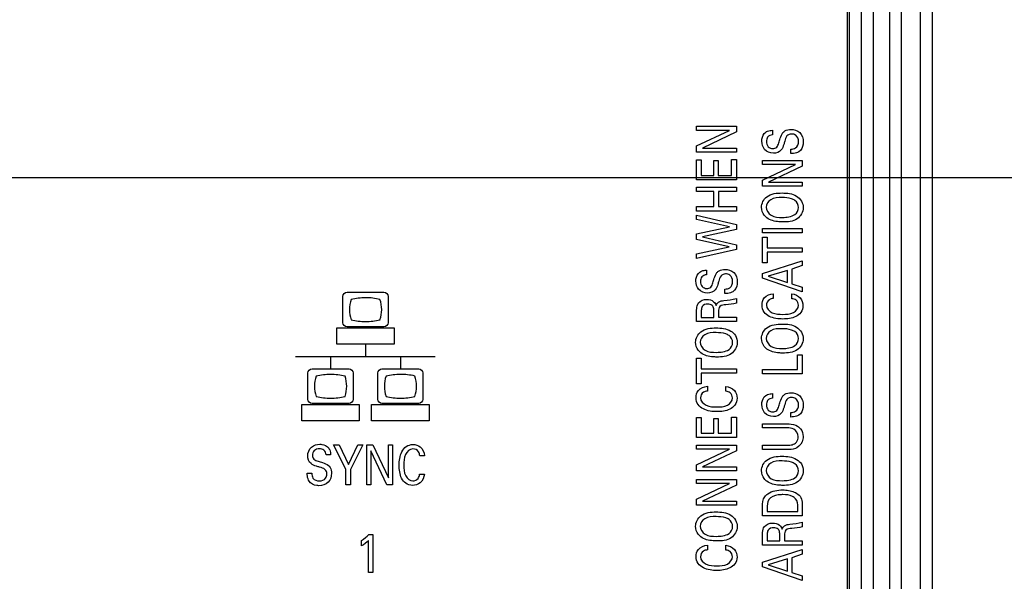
# Model space of a CAD drawing. Header units: inches. Extents: x 0 to 34, y 0 to 22.
# Tile 93 of 128: x 14.8 to 16, y 16.5 to 17.2. Entities that reach past the tile are written whole.
import ezdxf

# ---------------------------------------------------------------- set-up
doc = ezdxf.new("R2010")
doc.units = ezdxf.units.IN
doc.header["$LTSCALE"] = 1.87
doc.header["$MEASUREMENT"] = 0
doc.layers.get('0').update_dxf_attribs({"linetype": 'CONTINUOUS'})
doc.layers.add('02___PRT_ALL_AXES', color=7, linetype='CONTINUOUS')
doc.layers.add('DIMENSIONS', color=7, linetype='CONTINUOUS')
doc.styles.get("Standard").update_dxf_attribs({"font": 'txt', "width": 0.8})
doc.dimstyles.new('DIMSTYLE_3', dxfattribs={"dimtxt": 0.125, "dimasz": 0.18, "dimexe": 0.125, "dimexo": 0.0625, "dimgap": 0.03125, "dimtad": 0, "dimtih": 1, "dimtoh": 1, "dimzin": 0, "dimdsep": 46, "dimtxsty": 'STANDARD', "dimblk": '_FILLED', "dimblk1": '_FILLED', "dimblk2": '_FILLED', "dimcen": 0.09, "dimazin": 0, "dimtp": 0.01, "dimtm": 0.01, "dimtfac": 1, "dimtofl": 0, "dimtmove": 0, "dimatfit": 3, "dimldrblk": '_FILLED', "dimfxl": 1, "dimtolj": 1, "dimtzin": 0, "dimarcsym": 0})

# ---------------------------------------------------------------- blocks, each defined once
blk = doc.blocks.new('*D30')
at = {"layer": 'DIMENSIONS', "color": 2, "linetype": 'CONTINUOUS'}
blk.add_line((17.1994, 16.5386), (17.1994, 14.717), dxfattribs=at)
at = {"layer": 'DIMENSIONS', "color": 2, "linetype": 'CONTINUOUS', "insert": (17.1369, 14.6545), "char_height": 0.125, "width": 1.425, "attachment_point": 3, "rotation": 90, "line_spacing_factor": 0.9}
blk.add_mtext('134.95{\\ftxt.shx;\\W1.000000;\\H0.125000; }[5.313]', dxfattribs=at)
blk = doc.blocks.new('_FILLED')
at = {"color": 0, "linetype": 'BYBLOCK'}
blk.add_solid([(0, 0), (-1, 0.1736), (-1, -0.1736)], dxfattribs=at)
blk = doc.blocks.new('*D33')
at = {"layer": 'DIMENSIONS', "color": 2, "linetype": 'CONTINUOUS'}
blk.add_line((19.3089, 16.5386), (19.3089, 14.717), dxfattribs=at)
at = {"layer": 'DIMENSIONS', "color": 2, "linetype": 'CONTINUOUS', "insert": (19.2464, 14.6545), "char_height": 0.125, "width": 1.425, "attachment_point": 3, "rotation": 90, "line_spacing_factor": 0.9}
blk.add_mtext('188.53{\\ftxt.shx;\\W1.000000;\\H0.125000; }[7.423]', dxfattribs=at)
blk = doc.blocks.new('*D38')
at = {"layer": 'DIMENSIONS', "color": 2, "linetype": 'CONTINUOUS'}
blk.add_line((23.5289, 16.5386), (23.5289, 14.717), dxfattribs=at)
at = {"layer": 'DIMENSIONS', "color": 2, "linetype": 'CONTINUOUS', "insert": (23.4664, 14.6545), "char_height": 0.125, "width": 1.525, "attachment_point": 3, "rotation": 90, "line_spacing_factor": 0.9}
blk.add_mtext('295.72{\\ftxt.shx;\\W1.000000;\\H0.125000; }[11.643]', dxfattribs=at)
blk = doc.blocks.new('*D43')
at = {"layer": 'DIMENSIONS', "color": 2, "linetype": 'CONTINUOUS'}
blk.add_line((18.2536, 16.7073), (18.2536, 14.717), dxfattribs=at)
at = {"layer": 'DIMENSIONS', "color": 2, "linetype": 'CONTINUOUS', "insert": (18.1911, 14.6545), "char_height": 0.125, "width": 1.425, "attachment_point": 3, "rotation": 90, "line_spacing_factor": 0.9}
blk.add_mtext('161.73{\\ftxt.shx;\\W1.000000;\\H0.125000; }[6.367]', dxfattribs=at)
blk = doc.blocks.new('*D44')
at = {"layer": 'DIMENSIONS', "color": 2, "linetype": 'CONTINUOUS'}
blk.add_line((17.9661, 16.9948), (11.1985, 16.9948), dxfattribs=at)
at = {"layer": 'DIMENSIONS', "color": 2, "linetype": 'CONTINUOUS', "insert": (11.136, 17.0573), "char_height": 0.125, "width": 1.325, "attachment_point": 3, "line_spacing_factor": 0.9}
blk.add_mtext('40.39{\\ftxt.shx;\\W1.000000;\\H0.125000; }[1.590]', dxfattribs=at)

msp = doc.modelspace()

# ---------------------------------------------------------------- linework, layer by layer
at = {"color": 7, "linetype": 'CONTINUOUS'}
for p, q in [((15.8852, 15.4093), (15.8852, 18.9278)), ((15.9002, 15.5098), (15.9002, 18.8273)), ((15.9242, 15.5338), (15.9242, 18.8033)), ((15.9392, 15.5338), (15.9392, 18.8033)), ((15.8345, 15.5601), (15.8345, 18.7771)), ((15.8494, 15.5601), (15.8494, 18.7771)), ((15.8495, 15.56), (15.8495, 18.7771)), ((15.8645, 15.56), (15.8645, 18.7771))]:
    msp.add_line(p, q, dxfattribs=at)
at = {"color": 40, "linetype": 'CONTINUOUS'}
for p, q in [((15.6412, 17.0546), (15.6412, 17.0597)), ((15.6412, 17.0597), (15.6914, 17.0597)), ((15.6914, 17.0597), (15.6914, 17.0526)), ((15.6412, 17.0349), (15.6827, 17.0546)), ((15.6827, 17.0546), (15.6412, 17.0546)), ((15.6914, 17.0526), (15.6488, 17.0322)), ((15.7371, 17.0547), (15.7371, 17.0489)), ((15.6412, 17.0272), (15.6412, 17.0349)), ((15.6914, 17.0272), (15.6412, 17.0272)), ((15.6488, 17.0322), (15.6914, 17.0322)), ((15.6914, 17.0322), (15.6914, 17.0272)), ((15.7601, 17.0252), (15.7601, 17.031)), ((15.6412, 16.9922), (15.6412, 17.0173)), ((15.6412, 17.0173), (15.6471, 17.0173)), ((15.6471, 17.0173), (15.6471, 16.9977)), ((15.6628, 16.9977), (15.6628, 17.0164)), ((15.6628, 17.0164), (15.6686, 17.0164)), ((15.6686, 17.0164), (15.6686, 16.9977)), ((15.6853, 16.9977), (15.6853, 17.0178)), ((15.6853, 17.0178), (15.6914, 17.0178)), ((15.6914, 17.0178), (15.6914, 16.9922)), ((15.7245, 17.0115), (15.7245, 17.0167)), ((15.7245, 17.0167), (15.7747, 17.0167)), ((15.7245, 16.9918), (15.766, 17.0115)), ((15.766, 17.0115), (15.7245, 17.0115)), ((15.7747, 17.0095), (15.7321, 16.9892)), ((15.7747, 17.0167), (15.7747, 17.0095)), ((15.6471, 16.9977), (15.6628, 16.9977)), ((15.6686, 16.9977), (15.6853, 16.9977)), ((15.6914, 16.9922), (15.6412, 16.9922)), ((15.7245, 16.9841), (15.7245, 16.9918)), ((15.7747, 16.9841), (15.7245, 16.9841)), ((15.7321, 16.9892), (15.7747, 16.9892)), ((15.7747, 16.9892), (15.7747, 16.9841)), ((15.6412, 16.9773), (15.6412, 16.9829)), ((15.6412, 16.9829), (15.6914, 16.9829)), ((15.6628, 16.9773), (15.6412, 16.9773)), ((15.6628, 16.9583), (15.6628, 16.9773)), ((15.6687, 16.9773), (15.6687, 16.9583)), ((15.6914, 16.9773), (15.6687, 16.9773)), ((15.6914, 16.9829), (15.6914, 16.9773)), ((15.6412, 16.9527), (15.6412, 16.9583)), ((15.6412, 16.9583), (15.6628, 16.9583)), ((15.6914, 16.9527), (15.6412, 16.9527)), ((15.6412, 16.9419), (15.6412, 16.9474)), ((15.6412, 16.9474), (15.6914, 16.9355)), ((15.6687, 16.9583), (15.6914, 16.9583)), ((15.6914, 16.9583), (15.6914, 16.9527)), ((15.6828, 16.9328), (15.6412, 16.9419)), ((15.6914, 16.9355), (15.6914, 16.9293)), ((15.6412, 16.9238), (15.6828, 16.9328)), ((15.6412, 16.9169), (15.6412, 16.9238)), ((15.6914, 16.9293), (15.6485, 16.9201)), ((15.7245, 16.9251), (15.7245, 16.9306)), ((15.7245, 16.9306), (15.7747, 16.9306)), ((15.7747, 16.9251), (15.7245, 16.9251)), ((15.7747, 16.9306), (15.7747, 16.9251)), ((15.6825, 16.9073), (15.6412, 16.9169)), ((15.6485, 16.9201), (15.6914, 16.9101)), ((15.6914, 16.9101), (15.6914, 16.9041)), ((15.7245, 16.8874), (15.7245, 16.9198)), ((15.7245, 16.9198), (15.7305, 16.9198)), ((15.7305, 16.9198), (15.7305, 16.9063)), ((15.6412, 16.8987), (15.6825, 16.9073)), ((15.6914, 16.9041), (15.6412, 16.8927)), ((15.6412, 16.8927), (15.6412, 16.8987)), ((15.7305, 16.9063), (15.7747, 16.9063)), ((15.7305, 16.9008), (15.7305, 16.8874)), ((15.7747, 16.9008), (15.7305, 16.9008)), ((15.7747, 16.9063), (15.7747, 16.9008)), ((15.7245, 16.8736), (15.7747, 16.8898)), ((15.7305, 16.8874), (15.7245, 16.8874)), ((15.7747, 16.8898), (15.7747, 16.8838)), ((15.6537, 16.878), (15.6537, 16.8722)), ((15.7245, 16.8677), (15.7245, 16.8736)), ((15.756, 16.8778), (15.7314, 16.8704)), ((15.756, 16.8626), (15.756, 16.8778)), ((15.7747, 16.8838), (15.7617, 16.8794)), ((15.7617, 16.8794), (15.7617, 16.8608)), ((15.7747, 16.8508), (15.7245, 16.8677)), ((15.7314, 16.8704), (15.756, 16.8626)), ((15.7617, 16.8608), (15.7747, 16.8565)), ((15.1994, 16.8502), (15.246, 16.8502)), ((15.6767, 16.8485), (15.6767, 16.8542)), ((15.7381, 16.8482), (15.7381, 16.8423)), ((15.7615, 16.842), (15.7615, 16.8481)), ((15.7747, 16.8565), (15.7747, 16.8508)), ((15.1941, 16.8116), (15.1941, 16.8449)), ((15.2513, 16.8449), (15.2513, 16.8116)), ((15.6914, 16.8421), (15.6914, 16.8362)), ((15.6412, 16.8131), (15.6412, 16.8274)), ((15.6471, 16.8272), (15.6471, 16.8184)), ((15.6628, 16.8184), (15.6628, 16.8272)), ((15.6687, 16.8256), (15.6687, 16.8186)), ((15.6914, 16.8131), (15.6412, 16.8131)), ((15.6471, 16.8184), (15.6628, 16.8184)), ((15.6687, 16.8186), (15.6914, 16.8186)), ((15.6914, 16.8186), (15.6914, 16.8131)), ((15.1864, 16.7846), (15.1864, 16.8053)), ((15.1864, 16.8053), (15.259, 16.8053)), ((15.246, 16.8063), (15.1994, 16.8063)), ((15.259, 16.8053), (15.259, 16.7846)), ((15.259, 16.7846), (15.1864, 16.7846)), ((15.2227, 16.7846), (15.2227, 16.769)), ((15.1344, 16.769), (15.3109, 16.769)), ((15.1786, 16.769), (15.1786, 16.7534)), ((15.2668, 16.769), (15.2668, 16.7534)), ((15.6412, 16.7345), (15.6412, 16.7669)), ((15.6412, 16.7669), (15.6471, 16.7669)), ((15.6471, 16.7669), (15.6471, 16.7534)), ((15.7686, 16.7526), (15.7686, 16.7712)), ((15.7686, 16.7712), (15.7747, 16.7712)), ((15.7747, 16.7712), (15.7747, 16.7471)), ((15.15, 16.7148), (15.15, 16.7482)), ((15.1553, 16.7534), (15.2019, 16.7534)), ((15.2071, 16.7482), (15.2071, 16.7148)), ((15.2383, 16.7148), (15.2383, 16.7482)), ((15.2435, 16.7534), (15.2901, 16.7534)), ((15.2954, 16.7482), (15.2954, 16.7148)), ((15.6471, 16.7534), (15.6914, 16.7534)), ((15.6471, 16.7479), (15.6471, 16.7345)), ((15.6914, 16.7479), (15.6471, 16.7479)), ((15.6914, 16.7534), (15.6914, 16.7479)), ((15.7245, 16.7471), (15.7245, 16.7526)), ((15.7245, 16.7526), (15.7686, 16.7526)), ((15.7747, 16.7471), (15.7245, 16.7471)), ((15.6471, 16.7345), (15.6412, 16.7345)), ((15.6548, 16.7313), (15.6548, 16.7253)), ((15.6782, 16.7251), (15.6782, 16.7312)), ((15.7371, 16.7221), (15.7371, 16.7163)), ((15.1423, 16.6878), (15.1423, 16.7085)), ((15.1423, 16.7085), (15.2149, 16.7085)), ((15.2019, 16.7096), (15.1553, 16.7096)), ((15.2149, 16.7085), (15.2149, 16.6878)), ((15.2305, 16.6878), (15.2305, 16.7085)), ((15.2305, 16.7085), (15.3031, 16.7085)), ((15.2901, 16.7096), (15.2435, 16.7096)), ((15.3031, 16.7085), (15.3031, 16.6878)), ((15.7601, 16.6925), (15.7601, 16.6983)), ((15.2149, 16.6878), (15.1423, 16.6878)), ((15.3031, 16.6878), (15.2305, 16.6878)), ((15.6412, 16.6666), (15.6412, 16.6917)), ((15.6412, 16.6917), (15.6471, 16.6917)), ((15.6471, 16.6917), (15.6471, 16.6721)), ((15.6628, 16.6721), (15.6628, 16.6908)), ((15.6628, 16.6908), (15.6686, 16.6908)), ((15.6686, 16.6908), (15.6686, 16.6721)), ((15.6853, 16.6721), (15.6853, 16.6922)), ((15.6853, 16.6922), (15.6914, 16.6922)), ((15.6914, 16.6922), (15.6914, 16.6666)), ((15.7245, 16.6787), (15.7245, 16.684)), ((15.7245, 16.684), (15.7555, 16.684)), ((15.7553, 16.6787), (15.7245, 16.6787)), ((15.6914, 16.6666), (15.6412, 16.6666)), ((15.6471, 16.6721), (15.6628, 16.6721)), ((15.6686, 16.6721), (15.6853, 16.6721)), ((15.198, 16.6267), (15.1824, 16.6572)), ((15.1824, 16.6572), (15.1893, 16.6572)), ((15.1893, 16.6572), (15.2011, 16.6325)), ((15.2011, 16.6325), (15.2131, 16.6572)), ((15.2193, 16.6572), (15.2037, 16.6264)), ((15.2131, 16.6572), (15.2193, 16.6572)), ((15.2243, 16.607), (15.2243, 16.6572)), ((15.2243, 16.6572), (15.232, 16.6572)), ((15.2294, 16.6496), (15.2294, 16.607)), ((15.2498, 16.607), (15.2294, 16.6496)), ((15.232, 16.6572), (15.2517, 16.6156)), ((15.2517, 16.6156), (15.2517, 16.6572)), ((15.2517, 16.6572), (15.2569, 16.6572)), ((15.2569, 16.6572), (15.2569, 16.607)), ((15.6412, 16.6518), (15.6412, 16.6569)), ((15.6412, 16.6569), (15.6914, 16.6569)), ((15.6412, 16.6321), (15.6827, 16.6518)), ((15.6827, 16.6518), (15.6412, 16.6518)), ((15.6914, 16.6498), (15.6488, 16.6295)), ((15.6914, 16.6569), (15.6914, 16.6498)), ((15.7245, 16.6513), (15.7245, 16.6569)), ((15.7245, 16.6569), (15.7556, 16.6569)), ((15.7551, 16.6513), (15.7245, 16.6513)), ((15.1787, 16.6446), (15.1729, 16.6446)), ((15.2973, 16.6436), (15.2913, 16.6436)), ((15.198, 16.607), (15.198, 16.6267)), ((15.2037, 16.6264), (15.2037, 16.607)), ((15.6412, 16.6244), (15.6412, 16.6321)), ((15.6914, 16.6244), (15.6412, 16.6244)), ((15.6488, 16.6295), (15.6914, 16.6295)), ((15.6914, 16.6295), (15.6914, 16.6244)), ((15.1492, 16.6216), (15.1549, 16.6216)), ((15.291, 16.6202), (15.2971, 16.6202)), ((15.6412, 16.6086), (15.6412, 16.6137)), ((15.6412, 16.6137), (15.6914, 16.6137)), ((15.6914, 16.6137), (15.6914, 16.6066)), ((15.2037, 16.607), (15.198, 16.607)), ((15.2294, 16.607), (15.2243, 16.607)), ((15.2569, 16.607), (15.2498, 16.607)), ((15.6412, 16.5889), (15.6827, 16.6086)), ((15.6827, 16.6086), (15.6412, 16.6086)), ((15.6914, 16.6066), (15.6488, 16.5862)), ((15.6412, 16.5812), (15.6412, 16.5889)), ((15.6488, 16.5862), (15.6914, 16.5862)), ((15.6914, 16.5862), (15.6914, 16.5812)), ((15.6914, 16.5812), (15.6412, 16.5812)), ((15.7245, 16.5677), (15.7245, 16.5793)), ((15.7303, 16.5799), (15.7303, 16.5733)), ((15.769, 16.5733), (15.769, 16.5787)), ((15.7747, 16.579), (15.7747, 16.5677)), ((15.7747, 16.5677), (15.7245, 16.5677)), ((15.7303, 16.5733), (15.769, 16.5733)), ((15.7747, 16.5596), (15.7747, 16.5537)), ((15.2177, 16.5297), (15.2177, 16.5366)), ((15.2267, 16.4961), (15.2267, 16.5366)), ((15.227, 16.5442), (15.232, 16.5442)), ((15.232, 16.5442), (15.232, 16.4961)), ((15.7245, 16.5306), (15.7245, 16.5449)), ((15.7304, 16.5447), (15.7304, 16.536)), ((15.7462, 16.536), (15.7462, 16.5447)), ((15.7521, 16.5431), (15.7521, 16.5361)), ((15.7521, 16.5361), (15.7747, 16.5361)), ((15.7747, 16.5361), (15.7747, 16.5306)), ((15.6548, 16.5306), (15.6548, 16.5247)), ((15.6782, 16.5244), (15.6782, 16.5305)), ((15.7747, 16.5306), (15.7245, 16.5306)), ((15.7245, 16.509), (15.7747, 16.5252)), ((15.7304, 16.536), (15.7462, 16.536)), ((15.7747, 16.5252), (15.7747, 16.5192)), ((15.756, 16.5132), (15.7314, 16.5058)), ((15.756, 16.498), (15.756, 16.5132)), ((15.7747, 16.5192), (15.7617, 16.5148)), ((15.7617, 16.5148), (15.7617, 16.4962)), ((15.7245, 16.5031), (15.7245, 16.509)), ((15.7747, 16.4862), (15.7245, 16.5031)), ((15.7314, 16.5058), (15.756, 16.498)), ((15.232, 16.4961), (15.2267, 16.4961)), ((15.7617, 16.4962), (15.7747, 16.4919)), ((15.7747, 16.4919), (15.7747, 16.4862))]:
    msp.add_line(p, q, dxfattribs=at)
for centre, radius, start, end in [((15.2228, 16.7635), 0.0797, 76.7665, 89.9857), ((15.2036, 16.8281), 0.0396, 0.0673, 19.0576), ((15.2422, 16.8283), 0.0398, 180.0731, 198.8897), ((15.2229, 16.8917), 0.0785, 256.4931, 269.9441), ((15.2228, 16.8912), 0.078, 270.0356, 283.5466), ((15.1786, 16.6681), 0.0782, 89.9768, 103.4423), ((15.1787, 16.6678), 0.0785, 76.5853, 90.0239), ((15.2867, 16.7314), 0.0401, 161.3035, 179.9351), ((15.2669, 16.6669), 0.0794, 90.0055, 103.2513), ((15.2669, 16.6684), 0.078, 76.5371, 90.0326), ((15.267, 16.7944), 0.078, 269.9674, 283.4629)]:
    msp.add_arc(centre, radius, start, end, dxfattribs=at)
for points, knots in [([(15.7236, 17.041), (15.7236, 17.0418), (15.7238, 17.0459), (15.7258, 17.0503), (15.7285, 17.0523)], [0, 0, 0, 0, 0.195202, 1, 1, 1, 1]), ([(15.7285, 17.0523), (15.7292, 17.0528), (15.7319, 17.0543), (15.735, 17.0546), (15.7371, 17.0547)], [0, 0, 0, 0, 0.296904, 1, 1, 1, 1]), ([(15.7371, 17.0489), (15.7348, 17.0488), (15.7301, 17.0471), (15.7294, 17.0424), (15.7294, 17.0405)], [0, 0, 0, 0, 0.539867, 1, 1, 1, 1]), ([(15.745, 17.0388), (15.7456, 17.0407), (15.747, 17.0452), (15.7486, 17.0497), (15.7503, 17.0518)], [0, 0, 0, 0, 0.429297, 1, 1, 1, 1]), ([(15.7503, 17.0518), (15.751, 17.0526), (15.7538, 17.0551), (15.7577, 17.0558), (15.7603, 17.0558)], [0, 0, 0, 0, 0.305428, 1, 1, 1, 1]), ([(15.761, 17.05), (15.759, 17.05), (15.7541, 17.0479), (15.7533, 17.0431), (15.7526, 17.0408)], [0, 0, 0, 0, 0.461474, 1, 1, 1, 1]), ([(15.7603, 17.0558), (15.7642, 17.0558), (15.7731, 17.0531), (15.7759, 17.0441), (15.7759, 17.0399)], [0, 0, 0, 0, 0.48531, 1, 1, 1, 1]), ([(15.77, 17.0406), (15.77, 17.0435), (15.768, 17.0489), (15.7629, 17.05), (15.761, 17.05)], [0, 0, 0, 0, 0.603078, 1, 1, 1, 1]), ([(15.7382, 17.0257), (15.7342, 17.0257), (15.7258, 17.029), (15.7236, 17.0373), (15.7236, 17.041)], [0, 0, 0, 0, 0.523961, 1, 1, 1, 1]), ([(15.7294, 17.0405), (15.7294, 17.0382), (15.7306, 17.0333), (15.7354, 17.0316), (15.7375, 17.0316)], [0, 0, 0, 0, 0.518328, 1, 1, 1, 1]), ([(15.7375, 17.0316), (15.7393, 17.0316), (15.7433, 17.0329), (15.7444, 17.0369), (15.745, 17.0388)], [0, 0, 0, 0, 0.460931, 1, 1, 1, 1]), ([(15.7526, 17.0408), (15.7521, 17.0394), (15.751, 17.0357), (15.7497, 17.0318), (15.7481, 17.0299)], [0, 0, 0, 0, 0.354496, 1, 1, 1, 1]), ([(15.7601, 17.031), (15.7622, 17.031), (15.7679, 17.0314), (15.77, 17.0376), (15.77, 17.0406)], [0, 0, 0, 0, 0.416194, 1, 1, 1, 1]), ([(15.7759, 17.0399), (15.7759, 17.039), (15.7757, 17.0344), (15.7734, 17.0295), (15.7702, 17.0275)], [0, 0, 0, 0, 0.20069, 1, 1, 1, 1]), ([(15.7702, 17.0275), (15.7693, 17.027), (15.7661, 17.0255), (15.7625, 17.0252), (15.7601, 17.0252)], [0, 0, 0, 0, 0.294299, 1, 1, 1, 1]), ([(15.7232, 16.9574), (15.7232, 16.9624), (15.7296, 16.9745), (15.7425, 16.9755), (15.7492, 16.9755)], [0, 0, 0, 0, 0.42509, 1, 1, 1, 1]), ([(15.7492, 16.9755), (15.7554, 16.9755), (15.7683, 16.9749), (15.7759, 16.9626), (15.7759, 16.957)], [0, 0, 0, 0, 0.527284, 1, 1, 1, 1]), ([(15.7491, 16.9697), (15.7442, 16.9697), (15.7349, 16.9698), (15.7291, 16.9612), (15.7291, 16.9575)], [0, 0, 0, 0, 0.566715, 1, 1, 1, 1]), ([(15.7654, 16.9661), (15.7641, 16.9669), (15.7589, 16.9691), (15.7532, 16.9697), (15.7491, 16.9697)], [0, 0, 0, 0, 0.273483, 1, 1, 1, 1]), ([(15.73, 16.9441), (15.7287, 16.945), (15.7249, 16.9486), (15.7232, 16.9539), (15.7232, 16.9574)], [0, 0, 0, 0, 0.310889, 1, 1, 1, 1]), ([(15.7291, 16.9575), (15.7291, 16.9535), (15.7354, 16.9447), (15.7448, 16.9447), (15.7496, 16.9447)], [0, 0, 0, 0, 0.456328, 1, 1, 1, 1]), ([(15.7759, 16.957), (15.7759, 16.9516), (15.7688, 16.9395), (15.7562, 16.9389), (15.75, 16.9389)], [0, 0, 0, 0, 0.46586, 1, 1, 1, 1]), ([(15.75, 16.9389), (15.7484, 16.9389), (15.7415, 16.9392), (15.7343, 16.9409), (15.73, 16.9441)], [0, 0, 0, 0, 0.22601, 1, 1, 1, 1]), ([(15.6402, 16.8643), (15.6402, 16.8651), (15.6405, 16.8692), (15.6425, 16.8736), (15.6452, 16.8755)], [0, 0, 0, 0, 0.195067, 1, 1, 1, 1]), ([(15.6452, 16.8755), (15.6459, 16.8761), (15.6485, 16.8776), (15.6516, 16.8779), (15.6537, 16.878)], [0, 0, 0, 0, 0.29706, 1, 1, 1, 1]), ([(15.6537, 16.8722), (15.6515, 16.8721), (15.6468, 16.8704), (15.6461, 16.8657), (15.6461, 16.8638)], [0, 0, 0, 0, 0.539924, 1, 1, 1, 1]), ([(15.6616, 16.8621), (15.6623, 16.864), (15.6637, 16.8684), (15.6652, 16.873), (15.6669, 16.875)], [0, 0, 0, 0, 0.429164, 1, 1, 1, 1]), ([(15.6669, 16.875), (15.6676, 16.8759), (15.6705, 16.8784), (15.6744, 16.879), (15.6769, 16.879)], [0, 0, 0, 0, 0.305289, 1, 1, 1, 1]), ([(15.6777, 16.8733), (15.6756, 16.8733), (15.6708, 16.8712), (15.6699, 16.8664), (15.6692, 16.8641)], [0, 0, 0, 0, 0.461652, 1, 1, 1, 1]), ([(15.6769, 16.879), (15.6809, 16.879), (15.6898, 16.8764), (15.6926, 16.8674), (15.6926, 16.8632)], [0, 0, 0, 0, 0.485222, 1, 1, 1, 1]), ([(15.6867, 16.8639), (15.6867, 16.8668), (15.6847, 16.8722), (15.6796, 16.8733), (15.6777, 16.8733)], [0, 0, 0, 0, 0.60303, 1, 1, 1, 1]), ([(15.6549, 16.849), (15.6509, 16.849), (15.6424, 16.8523), (15.6402, 16.8606), (15.6402, 16.8643)], [0, 0, 0, 0, 0.523961, 1, 1, 1, 1]), ([(15.6461, 16.8638), (15.6461, 16.8615), (15.6472, 16.8566), (15.6521, 16.8549), (15.6542, 16.8549)], [0, 0, 0, 0, 0.518214, 1, 1, 1, 1]), ([(15.6542, 16.8549), (15.6559, 16.8549), (15.66, 16.8562), (15.6611, 16.8602), (15.6616, 16.8621)], [0, 0, 0, 0, 0.461128, 1, 1, 1, 1]), ([(15.6692, 16.8641), (15.6688, 16.8627), (15.6676, 16.859), (15.6664, 16.8551), (15.6648, 16.8532)], [0, 0, 0, 0, 0.354518, 1, 1, 1, 1]), ([(15.6767, 16.8542), (15.6789, 16.8543), (15.6846, 16.8547), (15.6867, 16.8609), (15.6867, 16.8639)], [0, 0, 0, 0, 0.416137, 1, 1, 1, 1]), ([(15.6926, 16.8632), (15.6926, 16.8623), (15.6924, 16.8577), (15.69, 16.8527), (15.6869, 16.8508)], [0, 0, 0, 0, 0.200703, 1, 1, 1, 1]), ([(15.6869, 16.8508), (15.686, 16.8502), (15.6828, 16.8487), (15.6792, 16.8485), (15.6767, 16.8485)], [0, 0, 0, 0, 0.294192, 1, 1, 1, 1]), ([(15.7238, 16.8338), (15.7238, 16.837), (15.7259, 16.8449), (15.7339, 16.848), (15.7381, 16.8482)], [0, 0, 0, 0, 0.429283, 1, 1, 1, 1]), ([(15.7615, 16.8481), (15.7655, 16.8478), (15.7732, 16.8444), (15.7755, 16.8365), (15.7755, 16.8331)], [0, 0, 0, 0, 0.535891, 1, 1, 1, 1]), ([(15.6412, 16.8274), (15.6412, 16.828), (15.6412, 16.8312), (15.642, 16.8346), (15.6436, 16.8366)], [0, 0, 0, 0, 0.197889, 1, 1, 1, 1]), ([(15.6552, 16.8352), (15.6526, 16.8352), (15.6474, 16.8336), (15.6471, 16.8289), (15.6471, 16.8272)], [0, 0, 0, 0, 0.612007, 1, 1, 1, 1]), ([(15.6617, 16.8325), (15.6615, 16.8328), (15.6599, 16.8346), (15.6572, 16.8352), (15.6552, 16.8352)], [0, 0, 0, 0, 0.140088, 1, 1, 1, 1]), ([(15.666, 16.8335), (15.6665, 16.8351), (15.6689, 16.8389), (15.6733, 16.8394), (15.6756, 16.8396)], [0, 0, 0, 0, 0.428332, 1, 1, 1, 1]), ([(15.7381, 16.8423), (15.7364, 16.842), (15.7318, 16.8412), (15.7294, 16.8363), (15.7294, 16.8336)], [0, 0, 0, 0, 0.393904, 1, 1, 1, 1]), ([(15.6628, 16.8272), (15.6628, 16.8275), (15.6628, 16.8293), (15.6626, 16.8313), (15.6617, 16.8325)], [0, 0, 0, 0, 0.160827, 1, 1, 1, 1]), ([(15.6781, 16.8343), (15.6756, 16.8341), (15.6696, 16.8338), (15.6687, 16.8279), (15.6687, 16.8256)], [0, 0, 0, 0, 0.526869, 1, 1, 1, 1]), ([(15.7502, 16.8163), (15.7444, 16.8163), (15.7354, 16.8174), (15.7255, 16.8246), (15.7238, 16.8308), (15.7238, 16.8338)], [0, 0, 0, 0, 0.497594, 0.739359, 1, 1, 1, 1]), ([(15.7294, 16.8336), (15.7294, 16.8297), (15.737, 16.8221), (15.7456, 16.8222), (15.7501, 16.8222)], [0, 0, 0, 0, 0.463635, 1, 1, 1, 1]), ([(15.7501, 16.8222), (15.7546, 16.8222), (15.7633, 16.8221), (15.7698, 16.8299), (15.7698, 16.8336)], [0, 0, 0, 0, 0.550915, 1, 1, 1, 1]), ([(15.7755, 16.8331), (15.7755, 16.8301), (15.7739, 16.8241), (15.7643, 16.8173), (15.7557, 16.8163), (15.7502, 16.8163)], [0, 0, 0, 0, 0.2654, 0.508559, 1, 1, 1, 1]), ([(15.7232, 16.7918), (15.7232, 16.7968), (15.7296, 16.8089), (15.7425, 16.8099), (15.7492, 16.8099)], [0, 0, 0, 0, 0.425169, 1, 1, 1, 1]), ([(15.7492, 16.8099), (15.7554, 16.8099), (15.7683, 16.8093), (15.7759, 16.797), (15.7759, 16.7914)], [0, 0, 0, 0, 0.527256, 1, 1, 1, 1]), ([(15.6399, 16.7869), (15.6399, 16.7918), (15.6462, 16.8039), (15.6592, 16.805), (15.6658, 16.805)], [0, 0, 0, 0, 0.425169, 1, 1, 1, 1]), ([(15.6658, 16.7991), (15.6609, 16.7991), (15.6516, 16.7993), (15.6457, 16.7906), (15.6457, 16.7869)], [0, 0, 0, 0, 0.566625, 1, 1, 1, 1]), ([(15.6658, 16.805), (15.6721, 16.805), (15.6817, 16.804), (15.6913, 16.7956), (15.6926, 16.7895), (15.6926, 16.7865)], [0, 0, 0, 0, 0.517307, 0.746561, 1, 1, 1, 1]), ([(15.6821, 16.7955), (15.6808, 16.7963), (15.6756, 16.7986), (15.6698, 16.7991), (15.6658, 16.7991)], [0, 0, 0, 0, 0.273424, 1, 1, 1, 1]), ([(15.7491, 16.8041), (15.7442, 16.8041), (15.7349, 16.8042), (15.7291, 16.7956), (15.7291, 16.7919)], [0, 0, 0, 0, 0.566718, 1, 1, 1, 1]), ([(15.7654, 16.8004), (15.7641, 16.8013), (15.7589, 16.8035), (15.7532, 16.8041), (15.7491, 16.8041)], [0, 0, 0, 0, 0.273437, 1, 1, 1, 1]), ([(15.6466, 16.7735), (15.6453, 16.7745), (15.6416, 16.778), (15.6399, 16.7834), (15.6399, 16.7869)], [0, 0, 0, 0, 0.310923, 1, 1, 1, 1]), ([(15.6457, 16.7869), (15.6457, 16.7829), (15.652, 16.7742), (15.6614, 16.7742), (15.6662, 16.7742)], [0, 0, 0, 0, 0.456192, 1, 1, 1, 1]), ([(15.6926, 16.7865), (15.6926, 16.7811), (15.6855, 16.769), (15.6728, 16.7683), (15.6666, 16.7683)], [0, 0, 0, 0, 0.465982, 1, 1, 1, 1]), ([(15.73, 16.7784), (15.7287, 16.7794), (15.7249, 16.7829), (15.7232, 16.7883), (15.7232, 16.7918)], [0, 0, 0, 0, 0.310962, 1, 1, 1, 1]), ([(15.7291, 16.7919), (15.7291, 16.7879), (15.7354, 16.7791), (15.7448, 16.7791), (15.7496, 16.7791)], [0, 0, 0, 0, 0.456278, 1, 1, 1, 1]), ([(15.7759, 16.7914), (15.7759, 16.786), (15.7688, 16.7739), (15.7562, 16.7733), (15.75, 16.7733)], [0, 0, 0, 0, 0.465831, 1, 1, 1, 1]), ([(15.6666, 16.7683), (15.6651, 16.7683), (15.6582, 16.7686), (15.6509, 16.7703), (15.6466, 16.7735)], [0, 0, 0, 0, 0.225984, 1, 1, 1, 1]), ([(15.75, 16.7733), (15.7484, 16.7733), (15.7415, 16.7736), (15.7343, 16.7753), (15.73, 16.7784)], [0, 0, 0, 0, 0.226029, 1, 1, 1, 1]), ([(15.6405, 16.7169), (15.6405, 16.7201), (15.6425, 16.7279), (15.6506, 16.731), (15.6548, 16.7313)], [0, 0, 0, 0, 0.429289, 1, 1, 1, 1]), ([(15.6548, 16.7253), (15.653, 16.7251), (15.6485, 16.7243), (15.6461, 16.7193), (15.6461, 16.7167)], [0, 0, 0, 0, 0.393904, 1, 1, 1, 1]), ([(15.6782, 16.7312), (15.6821, 16.7308), (15.6899, 16.7275), (15.6922, 16.7196), (15.6922, 16.7162)], [0, 0, 0, 0, 0.535884, 1, 1, 1, 1]), ([(15.7503, 16.7191), (15.751, 16.72), (15.7538, 16.7224), (15.7577, 16.7231), (15.7603, 16.7231)], [0, 0, 0, 0, 0.30558, 1, 1, 1, 1]), ([(15.7603, 16.7231), (15.7642, 16.7231), (15.7731, 16.7205), (15.7759, 16.7115), (15.7759, 16.7073)], [0, 0, 0, 0, 0.485144, 1, 1, 1, 1]), ([(15.6669, 16.6993), (15.661, 16.6993), (15.6521, 16.7005), (15.6422, 16.7077), (15.6405, 16.7138), (15.6405, 16.7169)], [0, 0, 0, 0, 0.497594, 0.739359, 1, 1, 1, 1]), ([(15.6461, 16.7167), (15.6461, 16.7127), (15.6536, 16.7051), (15.6622, 16.7053), (15.6668, 16.7053)], [0, 0, 0, 0, 0.463635, 1, 1, 1, 1]), ([(15.6668, 16.7053), (15.6713, 16.7053), (15.6799, 16.7051), (15.6865, 16.7129), (15.6865, 16.7166)], [0, 0, 0, 0, 0.550915, 1, 1, 1, 1]), ([(15.6922, 16.7162), (15.6922, 16.7132), (15.6905, 16.7072), (15.6809, 16.7003), (15.6724, 16.6993), (15.6669, 16.6993)], [0, 0, 0, 0, 0.265414, 0.508568, 1, 1, 1, 1]), ([(15.7236, 16.7083), (15.7236, 16.7091), (15.7238, 16.7133), (15.7258, 16.7176), (15.7285, 16.7196)], [0, 0, 0, 0, 0.19535, 1, 1, 1, 1]), ([(15.7285, 16.7196), (15.7292, 16.7201), (15.7319, 16.7216), (15.735, 16.7219), (15.7371, 16.7221)], [0, 0, 0, 0, 0.296801, 1, 1, 1, 1]), ([(15.7371, 16.7163), (15.7348, 16.7162), (15.7301, 16.7144), (15.7294, 16.7098), (15.7294, 16.7078)], [0, 0, 0, 0, 0.540088, 1, 1, 1, 1]), ([(15.745, 16.7062), (15.7456, 16.7081), (15.747, 16.7125), (15.7486, 16.7171), (15.7503, 16.7191)], [0, 0, 0, 0, 0.42938, 1, 1, 1, 1]), ([(15.761, 16.7173), (15.759, 16.7173), (15.7541, 16.7152), (15.7533, 16.7104), (15.7526, 16.7081)], [0, 0, 0, 0, 0.461307, 1, 1, 1, 1]), ([(15.77, 16.7079), (15.77, 16.7108), (15.768, 16.7162), (15.7629, 16.7173), (15.761, 16.7173)], [0, 0, 0, 0, 0.603116, 1, 1, 1, 1]), ([(15.7382, 16.6931), (15.7342, 16.6931), (15.7258, 16.6963), (15.7236, 16.7046), (15.7236, 16.7083)], [0, 0, 0, 0, 0.524099, 1, 1, 1, 1]), ([(15.7294, 16.7078), (15.7294, 16.7055), (15.7306, 16.7006), (15.7354, 16.6989), (15.7375, 16.6989)], [0, 0, 0, 0, 0.518568, 1, 1, 1, 1]), ([(15.7375, 16.6989), (15.7393, 16.6989), (15.7433, 16.7003), (15.7444, 16.7042), (15.745, 16.7062)], [0, 0, 0, 0, 0.460747, 1, 1, 1, 1]), ([(15.7526, 16.7081), (15.7521, 16.7068), (15.751, 16.7031), (15.7497, 16.6992), (15.7481, 16.6972)], [0, 0, 0, 0, 0.35474, 1, 1, 1, 1]), ([(15.7601, 16.6983), (15.7622, 16.6984), (15.7679, 16.6988), (15.77, 16.7049), (15.77, 16.7079)], [0, 0, 0, 0, 0.416256, 1, 1, 1, 1]), ([(15.7759, 16.7073), (15.7759, 16.7063), (15.7757, 16.7018), (15.7734, 16.6968), (15.7702, 16.6948)], [0, 0, 0, 0, 0.20033, 1, 1, 1, 1]), ([(15.7702, 16.6948), (15.7693, 16.6943), (15.7661, 16.6928), (15.7625, 16.6925), (15.7601, 16.6925)], [0, 0, 0, 0, 0.294402, 1, 1, 1, 1]), ([(15.7696, 16.6678), (15.7696, 16.6715), (15.7652, 16.6787), (15.7582, 16.6787), (15.7553, 16.6787)], [0, 0, 0, 0, 0.563981, 1, 1, 1, 1]), ([(15.7555, 16.684), (15.7563, 16.684), (15.7609, 16.684), (15.7657, 16.6828), (15.7688, 16.6808)], [0, 0, 0, 0, 0.182849, 1, 1, 1, 1]), ([(15.7688, 16.6808), (15.7702, 16.6799), (15.7741, 16.6765), (15.7758, 16.6712), (15.7758, 16.6678)], [0, 0, 0, 0, 0.326127, 1, 1, 1, 1]), ([(15.7647, 16.6587), (15.7656, 16.6592), (15.7685, 16.6615), (15.7696, 16.6653), (15.7696, 16.6678)], [0, 0, 0, 0, 0.305968, 1, 1, 1, 1]), ([(15.7758, 16.6678), (15.7758, 16.6667), (15.7753, 16.6612), (15.7717, 16.6558), (15.7678, 16.6537)], [0, 0, 0, 0, 0.198206, 1, 1, 1, 1]), ([(15.1497, 16.6435), (15.1497, 16.6475), (15.153, 16.6559), (15.1613, 16.6581), (15.165, 16.6581)], [0, 0, 0, 0, 0.524177, 1, 1, 1, 1]), ([(15.1645, 16.6523), (15.1622, 16.6523), (15.1573, 16.6511), (15.1556, 16.6463), (15.1556, 16.6442)], [0, 0, 0, 0, 0.518412, 1, 1, 1, 1]), ([(15.1729, 16.6446), (15.1728, 16.6469), (15.1711, 16.6516), (15.1664, 16.6523), (15.1645, 16.6523)], [0, 0, 0, 0, 0.540154, 1, 1, 1, 1]), ([(15.165, 16.6581), (15.1658, 16.6581), (15.1699, 16.6579), (15.1743, 16.6559), (15.1763, 16.6532)], [0, 0, 0, 0, 0.195524, 1, 1, 1, 1]), ([(15.1763, 16.6532), (15.1768, 16.6525), (15.1783, 16.6498), (15.1786, 16.6467), (15.1787, 16.6446)], [0, 0, 0, 0, 0.297338, 1, 1, 1, 1]), ([(15.2653, 16.6315), (15.2653, 16.6373), (15.2665, 16.6463), (15.2737, 16.6562), (15.2798, 16.6578), (15.2829, 16.6578)], [0, 0, 0, 0, 0.497637, 0.73941, 1, 1, 1, 1]), ([(15.2827, 16.6523), (15.2787, 16.6523), (15.2711, 16.6447), (15.2713, 16.6361), (15.2713, 16.6316)], [0, 0, 0, 0, 0.463741, 1, 1, 1, 1]), ([(15.2913, 16.6436), (15.2911, 16.6453), (15.2902, 16.6499), (15.2853, 16.6523), (15.2827, 16.6523)], [0, 0, 0, 0, 0.3936, 1, 1, 1, 1]), ([(15.2829, 16.6578), (15.286, 16.6578), (15.2939, 16.6558), (15.297, 16.6478), (15.2973, 16.6436)], [0, 0, 0, 0, 0.429819, 1, 1, 1, 1]), ([(15.7678, 16.6537), (15.7672, 16.6533), (15.7633, 16.6515), (15.7588, 16.6513), (15.7551, 16.6513)], [0, 0, 0, 0, 0.158823, 1, 1, 1, 1]), ([(15.7556, 16.6569), (15.7568, 16.6569), (15.7598, 16.657), (15.763, 16.6577), (15.7647, 16.6587)], [0, 0, 0, 0, 0.374058, 1, 1, 1, 1]), ([(15.1556, 16.6442), (15.1556, 16.6424), (15.1569, 16.6384), (15.1609, 16.6373), (15.1628, 16.6367)], [0, 0, 0, 0, 0.460624, 1, 1, 1, 1]), ([(15.1628, 16.6367), (15.1647, 16.6361), (15.1691, 16.6347), (15.1737, 16.6331), (15.1758, 16.6314)], [0, 0, 0, 0, 0.42941, 1, 1, 1, 1]), ([(15.7232, 16.6248), (15.7232, 16.6297), (15.7296, 16.6418), (15.7425, 16.6429), (15.7492, 16.6429)], [0, 0, 0, 0, 0.424994, 1, 1, 1, 1]), ([(15.7491, 16.637), (15.7442, 16.637), (15.7349, 16.6371), (15.7291, 16.6285), (15.7291, 16.6248)], [0, 0, 0, 0, 0.566725, 1, 1, 1, 1]), ([(15.7654, 16.6334), (15.7641, 16.6342), (15.7589, 16.6365), (15.7532, 16.637), (15.7491, 16.637)], [0, 0, 0, 0, 0.273544, 1, 1, 1, 1]), ([(15.7492, 16.6429), (15.7554, 16.6429), (15.765, 16.6418), (15.7746, 16.6335), (15.7759, 16.6274), (15.7759, 16.6243)], [0, 0, 0, 0, 0.517313, 0.746562, 1, 1, 1, 1]), ([(15.1648, 16.6291), (15.1634, 16.6296), (15.1597, 16.6307), (15.1558, 16.632), (15.1539, 16.6336)], [0, 0, 0, 0, 0.354157, 1, 1, 1, 1]), ([(15.174, 16.6207), (15.174, 16.6227), (15.1719, 16.6276), (15.1671, 16.6284), (15.1648, 16.6291)], [0, 0, 0, 0, 0.461582, 1, 1, 1, 1]), ([(15.1758, 16.6314), (15.1766, 16.6307), (15.1791, 16.6279), (15.1798, 16.624), (15.1798, 16.6214)], [0, 0, 0, 0, 0.306107, 1, 1, 1, 1]), ([(15.2822, 16.6062), (15.2792, 16.6062), (15.2731, 16.6078), (15.2663, 16.6174), (15.2653, 16.626), (15.2653, 16.6315)], [0, 0, 0, 0, 0.265309, 0.508446, 1, 1, 1, 1]), ([(15.2713, 16.6316), (15.2713, 16.6271), (15.2711, 16.6184), (15.2789, 16.6119), (15.2826, 16.6119)], [0, 0, 0, 0, 0.550634, 1, 1, 1, 1]), ([(15.73, 16.6114), (15.7287, 16.6123), (15.7249, 16.6159), (15.7232, 16.6212), (15.7232, 16.6248)], [0, 0, 0, 0, 0.310765, 1, 1, 1, 1]), ([(15.7291, 16.6248), (15.7291, 16.6208), (15.7354, 16.612), (15.7448, 16.6121), (15.7496, 16.6121)], [0, 0, 0, 0, 0.456389, 1, 1, 1, 1]), ([(15.7759, 16.6243), (15.7759, 16.6189), (15.7688, 16.6068), (15.7562, 16.6062), (15.75, 16.6062)], [0, 0, 0, 0, 0.465904, 1, 1, 1, 1]), ([(15.1515, 16.6115), (15.1509, 16.6124), (15.1494, 16.6156), (15.1492, 16.6192), (15.1492, 16.6216)], [0, 0, 0, 0, 0.294042, 1, 1, 1, 1]), ([(15.1639, 16.6058), (15.163, 16.6058), (15.1584, 16.606), (15.1535, 16.6083), (15.1515, 16.6115)], [0, 0, 0, 0, 0.200581, 1, 1, 1, 1]), ([(15.1549, 16.6216), (15.155, 16.6195), (15.1554, 16.6138), (15.1616, 16.6117), (15.1646, 16.6117)], [0, 0, 0, 0, 0.415888, 1, 1, 1, 1]), ([(15.1798, 16.6214), (15.1798, 16.6175), (15.1771, 16.6086), (15.1681, 16.6058), (15.1639, 16.6058)], [0, 0, 0, 0, 0.485222, 1, 1, 1, 1]), ([(15.1646, 16.6117), (15.1675, 16.6117), (15.1728, 16.6137), (15.174, 16.6188), (15.174, 16.6207)], [0, 0, 0, 0, 0.603303, 1, 1, 1, 1]), ([(15.2971, 16.6202), (15.2968, 16.6162), (15.2935, 16.6085), (15.2856, 16.6062), (15.2822, 16.6062)], [0, 0, 0, 0, 0.535832, 1, 1, 1, 1]), ([(15.75, 16.6062), (15.7484, 16.6062), (15.7415, 16.6065), (15.7343, 16.6082), (15.73, 16.6114)], [0, 0, 0, 0, 0.225993, 1, 1, 1, 1]), ([(15.7501, 16.6004), (15.7525, 16.6004), (15.7597, 16.5999), (15.7672, 16.5972), (15.7706, 16.5938)], [0, 0, 0, 0, 0.337007, 1, 1, 1, 1]), ([(15.7245, 16.5793), (15.7245, 16.5836), (15.725, 16.5903), (15.7296, 16.5945), (15.7311, 16.5955)], [0, 0, 0, 0, 0.709552, 1, 1, 1, 1]), ([(15.7503, 16.5945), (15.7495, 16.5945), (15.7441, 16.5943), (15.7384, 16.5933), (15.7347, 16.5906)], [0, 0, 0, 0, 0.154946, 1, 1, 1, 1]), ([(15.7662, 16.5892), (15.7651, 16.5904), (15.7603, 16.5938), (15.7543, 16.5945), (15.7503, 16.5945)], [0, 0, 0, 0, 0.296253, 1, 1, 1, 1]), ([(15.6399, 16.5545), (15.6399, 16.5594), (15.6462, 16.5715), (15.6592, 16.5726), (15.6658, 16.5726)], [0, 0, 0, 0, 0.425169, 1, 1, 1, 1]), ([(15.6658, 16.5667), (15.6609, 16.5667), (15.6516, 16.5669), (15.6457, 16.5583), (15.6457, 16.5546)], [0, 0, 0, 0, 0.566718, 1, 1, 1, 1]), ([(15.6658, 16.5726), (15.6721, 16.5726), (15.685, 16.5719), (15.6926, 16.5597), (15.6926, 16.5541)], [0, 0, 0, 0, 0.527256, 1, 1, 1, 1]), ([(15.6821, 16.5631), (15.6808, 16.564), (15.6756, 16.5662), (15.6698, 16.5667), (15.6658, 16.5667)], [0, 0, 0, 0, 0.273437, 1, 1, 1, 1]), ([(15.6466, 16.5411), (15.6453, 16.5421), (15.6416, 16.5456), (15.6399, 16.551), (15.6399, 16.5545)], [0, 0, 0, 0, 0.310972, 1, 1, 1, 1]), ([(15.6457, 16.5546), (15.6457, 16.5505), (15.652, 16.5418), (15.6614, 16.5418), (15.6662, 16.5418)], [0, 0, 0, 0, 0.456278, 1, 1, 1, 1]), ([(15.6926, 16.5541), (15.6926, 16.5487), (15.6855, 16.5366), (15.6728, 16.536), (15.6666, 16.536)], [0, 0, 0, 0, 0.465831, 1, 1, 1, 1]), ([(15.7245, 16.5449), (15.7245, 16.5455), (15.7246, 16.5487), (15.7253, 16.5521), (15.7269, 16.5541)], [0, 0, 0, 0, 0.197945, 1, 1, 1, 1]), ([(15.7385, 16.5527), (15.7359, 16.5527), (15.7308, 16.5511), (15.7304, 16.5464), (15.7304, 16.5447)], [0, 0, 0, 0, 0.611951, 1, 1, 1, 1]), ([(15.745, 16.55), (15.7449, 16.5503), (15.7432, 16.5521), (15.7406, 16.5527), (15.7385, 16.5527)], [0, 0, 0, 0, 0.140088, 1, 1, 1, 1]), ([(15.7462, 16.5447), (15.7462, 16.545), (15.7461, 16.5468), (15.7459, 16.5488), (15.745, 16.55)], [0, 0, 0, 0, 0.160934, 1, 1, 1, 1]), ([(15.7493, 16.551), (15.7498, 16.5526), (15.7522, 16.5564), (15.7566, 16.5569), (15.7589, 16.5571)], [0, 0, 0, 0, 0.428312, 1, 1, 1, 1]), ([(15.7615, 16.5518), (15.7589, 16.5516), (15.7529, 16.5513), (15.7521, 16.5454), (15.7521, 16.5431)], [0, 0, 0, 0, 0.526864, 1, 1, 1, 1]), ([(15.6666, 16.536), (15.6651, 16.536), (15.6582, 16.5362), (15.6509, 16.5379), (15.6466, 16.5411)], [0, 0, 0, 0, 0.226029, 1, 1, 1, 1]), ([(15.6405, 16.5162), (15.6405, 16.5194), (15.6425, 16.5273), (15.6506, 16.5303), (15.6548, 16.5306)], [0, 0, 0, 0, 0.429443, 1, 1, 1, 1]), ([(15.6548, 16.5247), (15.653, 16.5244), (15.6485, 16.5236), (15.6461, 16.5187), (15.6461, 16.516)], [0, 0, 0, 0, 0.393689, 1, 1, 1, 1]), ([(15.6782, 16.5305), (15.6821, 16.5302), (15.6899, 16.5268), (15.6922, 16.5189), (15.6922, 16.5155)], [0, 0, 0, 0, 0.535987, 1, 1, 1, 1]), ([(15.6669, 16.4987), (15.661, 16.4987), (15.6521, 16.4998), (15.6422, 16.507), (15.6405, 16.5132), (15.6405, 16.5162)], [0, 0, 0, 0, 0.497585, 0.739347, 1, 1, 1, 1]), ([(15.6461, 16.516), (15.6461, 16.5121), (15.6536, 16.5045), (15.6622, 16.5046), (15.6668, 16.5046)], [0, 0, 0, 0, 0.463534, 1, 1, 1, 1]), ([(15.6668, 16.5046), (15.6713, 16.5046), (15.6799, 16.5044), (15.6865, 16.5123), (15.6865, 16.5159)], [0, 0, 0, 0, 0.550927, 1, 1, 1, 1]), ([(15.6922, 16.5155), (15.6922, 16.5125), (15.6905, 16.5065), (15.6809, 16.4997), (15.6724, 16.4987), (15.6669, 16.4987)], [0, 0, 0, 0, 0.265411, 0.508607, 1, 1, 1, 1])]:
    msp.add_open_spline(points, degree=3, knots=knots, dxfattribs=at)
for points in [[(15.7481, 17.0299), (15.7458, 17.0272), (15.7418, 17.0257), (15.7382, 17.0257)], [(15.77, 16.9572), (15.77, 16.9605), (15.7682, 16.9642), (15.7654, 16.9661)], [(15.7496, 16.9447), (15.755, 16.9447), (15.7609, 16.9453), (15.7654, 16.9483)], [(15.7654, 16.9483), (15.7682, 16.9501), (15.77, 16.9538), (15.77, 16.9572)], [(15.1941, 16.8449), (15.1941, 16.8474), (15.1969, 16.8502), (15.1994, 16.8502)], [(15.246, 16.8502), (15.2485, 16.8502), (15.2513, 16.8474), (15.2513, 16.8449)], [(15.6648, 16.8532), (15.6625, 16.8504), (15.6585, 16.849), (15.6549, 16.849)], [(15.2046, 16.841), (15.2031, 16.8369), (15.2024, 16.8325), (15.2024, 16.8282)], [(15.2228, 16.8431), (15.2167, 16.8431), (15.2105, 16.8424), (15.2046, 16.841)], [(15.6436, 16.8366), (15.6459, 16.8395), (15.6501, 16.8411), (15.6538, 16.8411)], [(15.6538, 16.8411), (15.6569, 16.8411), (15.6603, 16.8402), (15.6627, 16.8382)], [(15.6627, 16.8382), (15.6642, 16.837), (15.6653, 16.8353), (15.666, 16.8335)], [(15.6756, 16.8396), (15.6809, 16.8401), (15.6863, 16.8407), (15.6914, 16.8421)], [(15.6914, 16.8362), (15.6871, 16.835), (15.6826, 16.8348), (15.6781, 16.8343)], [(15.7668, 16.8401), (15.7653, 16.8412), (15.7634, 16.8417), (15.7615, 16.842)], [(15.7698, 16.8336), (15.7698, 16.8359), (15.7687, 16.8386), (15.7668, 16.8401)], [(15.241, 16.8154), (15.2424, 16.8194), (15.2432, 16.8238), (15.2432, 16.8281)], [(15.1994, 16.8063), (15.1969, 16.8063), (15.1941, 16.8091), (15.1941, 16.8116)], [(15.2513, 16.8116), (15.2513, 16.8091), (15.2485, 16.8063), (15.246, 16.8063)], [(15.77, 16.7916), (15.77, 16.7949), (15.7682, 16.7986), (15.7654, 16.8004)], [(15.6867, 16.7866), (15.6867, 16.7899), (15.6849, 16.7936), (15.6821, 16.7955)], [(15.6821, 16.7777), (15.6849, 16.7795), (15.6867, 16.7833), (15.6867, 16.7866)], [(15.7654, 16.7827), (15.7682, 16.7845), (15.77, 16.7882), (15.77, 16.7916)], [(15.6662, 16.7742), (15.6716, 16.7742), (15.6775, 16.7748), (15.6821, 16.7777)], [(15.7496, 16.7791), (15.755, 16.7791), (15.7609, 16.7797), (15.7654, 16.7827)], [(15.15, 16.7482), (15.15, 16.7507), (15.1528, 16.7534), (15.1553, 16.7534)], [(15.2019, 16.7534), (15.2043, 16.7534), (15.2071, 16.7507), (15.2071, 16.7482)], [(15.2383, 16.7482), (15.2383, 16.7507), (15.2411, 16.7534), (15.2435, 16.7534)], [(15.2901, 16.7534), (15.2926, 16.7534), (15.2954, 16.7507), (15.2954, 16.7482)], [(15.1604, 16.7442), (15.1591, 16.7401), (15.1583, 16.7358), (15.1583, 16.7314)], [(15.199, 16.7314), (15.199, 16.7357), (15.1983, 16.7401), (15.1969, 16.7442)], [(15.2873, 16.7314), (15.2873, 16.7357), (15.2865, 16.7401), (15.2851, 16.7442)], [(15.1583, 16.7314), (15.1583, 16.7271), (15.1591, 16.7227), (15.1605, 16.7186)], [(15.1969, 16.7186), (15.1983, 16.7227), (15.199, 16.727), (15.199, 16.7314)], [(15.2466, 16.7314), (15.2466, 16.7271), (15.2473, 16.7227), (15.2487, 16.7186)], [(15.2852, 16.7186), (15.2866, 16.7227), (15.2873, 16.727), (15.2873, 16.7314)], [(15.6835, 16.7231), (15.682, 16.7242), (15.68, 16.7248), (15.6782, 16.7251)], [(15.6865, 16.7166), (15.6865, 16.719), (15.6854, 16.7217), (15.6835, 16.7231)], [(15.1553, 16.7096), (15.1528, 16.7096), (15.15, 16.7123), (15.15, 16.7148)], [(15.1605, 16.7186), (15.1664, 16.7171), (15.1726, 16.7164), (15.1787, 16.7164)], [(15.1787, 16.7164), (15.1848, 16.7164), (15.191, 16.7171), (15.1969, 16.7186)], [(15.2071, 16.7148), (15.2071, 16.7123), (15.2043, 16.7096), (15.2019, 16.7096)], [(15.2435, 16.7096), (15.2411, 16.7096), (15.2383, 16.7123), (15.2383, 16.7148)], [(15.2487, 16.7186), (15.2547, 16.7171), (15.2608, 16.7164), (15.267, 16.7164)], [(15.2954, 16.7148), (15.2954, 16.7123), (15.2926, 16.7096), (15.2901, 16.7096)], [(15.7481, 16.6972), (15.7458, 16.6945), (15.7418, 16.6931), (15.7382, 16.6931)], [(15.1539, 16.6336), (15.1512, 16.6359), (15.1497, 16.6399), (15.1497, 16.6435)], [(15.77, 16.6245), (15.77, 16.6278), (15.7682, 16.6315), (15.7654, 16.6334)], [(15.7654, 16.6156), (15.7682, 16.6174), (15.77, 16.6212), (15.77, 16.6245)], [(15.2826, 16.6119), (15.285, 16.6119), (15.2876, 16.613), (15.2891, 16.6149)], [(15.2891, 16.6149), (15.2902, 16.6164), (15.2908, 16.6183), (15.291, 16.6202)], [(15.7496, 16.6121), (15.755, 16.6121), (15.7609, 16.6127), (15.7654, 16.6156)], [(15.7311, 16.5955), (15.7365, 16.5992), (15.7435, 16.6004), (15.7501, 16.6004)], [(15.7347, 16.5906), (15.7316, 16.5884), (15.7303, 16.5838), (15.7303, 16.5799)], [(15.769, 16.5787), (15.769, 16.5823), (15.7687, 16.5866), (15.7662, 16.5892)], [(15.7706, 16.5938), (15.7743, 16.5902), (15.7747, 16.5841), (15.7747, 16.579)], [(15.6867, 16.5542), (15.6867, 16.5576), (15.6849, 16.5613), (15.6821, 16.5631)], [(15.6821, 16.5453), (15.6849, 16.5471), (15.6867, 16.5509), (15.6867, 16.5542)], [(15.7269, 16.5541), (15.7292, 16.557), (15.7334, 16.5586), (15.7371, 16.5586)], [(15.7371, 16.5586), (15.7402, 16.5586), (15.7436, 16.5577), (15.746, 16.5557)], [(15.746, 16.5557), (15.7475, 16.5545), (15.7487, 16.5528), (15.7493, 16.551)], [(15.7589, 16.5571), (15.7643, 16.5576), (15.7696, 16.5582), (15.7747, 16.5596)], [(15.7747, 16.5537), (15.7704, 16.5525), (15.7659, 16.5523), (15.7615, 16.5518)], [(15.2177, 16.5366), (15.2211, 16.5388), (15.2243, 16.5413), (15.227, 16.5442)], [(15.2267, 16.5366), (15.2241, 16.5339), (15.221, 16.5316), (15.2177, 16.5297)], [(15.6662, 16.5418), (15.6716, 16.5418), (15.6775, 16.5424), (15.6821, 16.5453)], [(15.6835, 16.5225), (15.682, 16.5236), (15.68, 16.5241), (15.6782, 16.5244)], [(15.6865, 16.5159), (15.6865, 16.5183), (15.6854, 16.521), (15.6835, 16.5225)]]:
    msp.add_open_spline(points, degree=3, dxfattribs=at)
at = {"layer": '02___PRT_ALL_AXES', "color": 7, "linetype": 'CONTINUOUS'}
msp.add_line((15.832, 15.5686), (15.832, 18.7686), dxfattribs=at)

# ---------------------------------------------------------------- dimensions: what is measured, and where the dimension line sits
at = {"layer": 'DIMENSIONS', "color": 2, "linetype": 'CONTINUOUS'}
for feature_location, offset, dtype, origin, picture, middle in [((17.9661, 16.9948), (-6.7676, 0), 0, (18.0286, 15.4046), '*D44', (10.4735, 16.9948)), ((18.2536, 16.7073), (0, -1.9903), 1, (11.8864, 16.7698), '*D43', (18.2536, 13.942)), ((17.1994, 16.5386), (0, -1.8216), 1, (11.8864, 16.6011), '*D30', (17.1994, 13.942)), ((19.3089, 16.5386), (0, -1.8216), 1, (11.8864, 16.6011), '*D33', (19.3089, 13.942)), ((23.5289, 16.5386), (0, -1.8216), 1, (11.8864, 16.6011), '*D38', (23.5289, 13.892))]:
    dim = msp.add_ordinate_dim(feature_location=feature_location, offset=offset, dtype=dtype, origin=origin, dimstyle='DIMSTYLE_3', dxfattribs=at)
    dim.commit()
    dim.dimension.update_dxf_attribs({"geometry": picture, "text_midpoint": middle})

doc.saveas('drawing.dxf')
